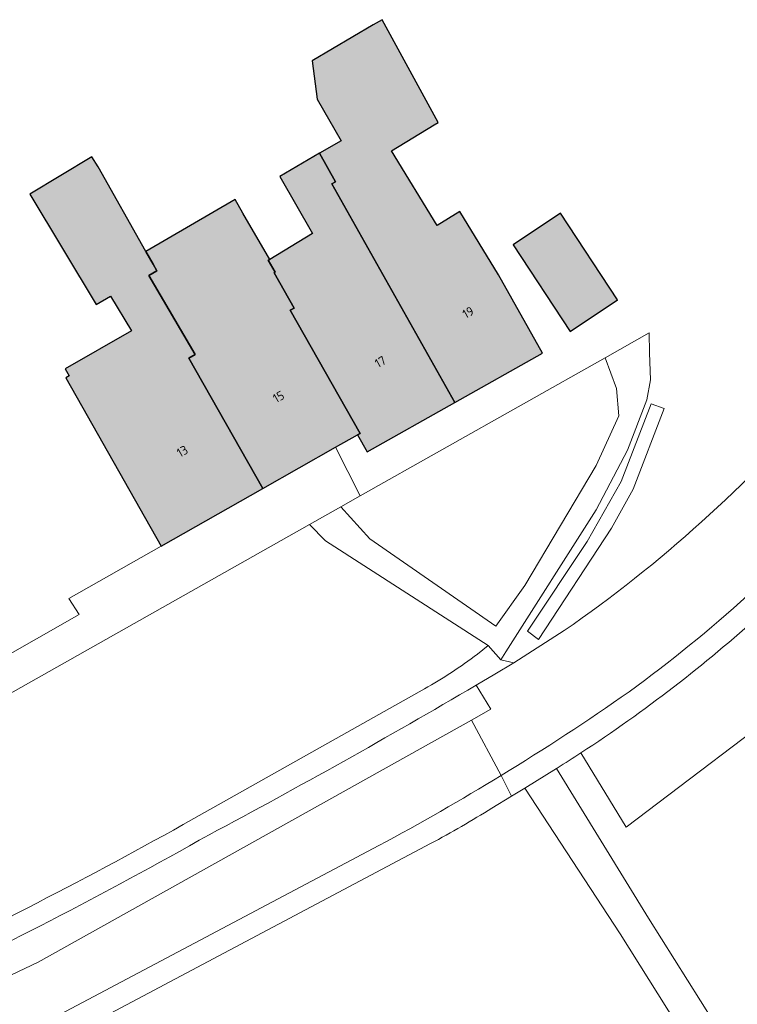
# Model space of a CAD drawing. Header units: metres. Extents: x 195286 to 196278, y 327273 to 327838.
# Tile 12 of 46: x 195481 to 195521, y 327429 to 327483. Entities that reach past the tile are written whole.
import ezdxf
from ezdxf.enums import TextEntityAlignment as Align

# ---------------------------------------------------------------- set-up
doc = ezdxf.new("R2010")
doc.units = ezdxf.units.M
for name, color, linetype, lineweight in [('B-WE-GR-BEPLANTING_CULTUUR_HEESTERS-GV', 253, 'Continuous', 18), ('B-WE-OG-BEBOUWING-GV', 250, 'Continuous', 25), ('B-WE-OG-BEBOUWING-T18', 1, 'Continuous', 25), ('B-WE-OG-TERREIN_BEGROEID-GV', 253, 'Continuous', 9), ('B-WE-OG-TERREIN_ERF-GV', 253, 'Continuous', 9), ('B-WE-VH-OPENVERHARDING_BETONELEMENT-GV', 253, 'Continuous', 9), ('B-WE-VH-OPENVERHARDING_SIERBESTRATING-GV', 253, 'Continuous', 9), ('B-WE-VH-OPENVERHARDING_STRAATBAKSTEEN-GV', 253, 'Continuous', 9), ('B-WE-VH-TEGEL-GV', 253, 'Continuous', 9)]:
    doc.layers.add(name, color=color, linetype=linetype, lineweight=lineweight)
doc.layers.add('B-WE-OG-BEBOUWING-V', color=7, linetype='Continuous', lineweight=5, true_color=0xfff3f2)
doc.styles.add('NLCS-ISO-M200-T18', font='NLCS-ISO.ttf', dxfattribs={"height": 0.36})

msp = doc.modelspace()

# ---------------------------------------------------------------- hatches: boundary and pattern name
at = {"layer": 'B-WE-OG-BEBOUWING-V'}
for points in [[(195500.651, 327483.126), (195497.269, 327481.129), (195497.54, 327479), (195498.884, 327476.685), (195497.676, 327475.984), (195498.565, 327474.405), (195498.358, 327474.288), (195505.194, 327462.143), (195510.068, 327464.887), (195507.616, 327469.244), (195505.476, 327472.75), (195504.21, 327471.978), (195501.678, 327476.127), (195504.042, 327477.569), (195504.269, 327477.693), (195501.156, 327483.405)], [(195488.884, 327454.177), (195494.526, 327457.372), (195490.428, 327464.608), (195490.779, 327464.815), (195488.194, 327469.201), (195488.645, 327469.467), (195488.437, 327469.821), (195488.032, 327470.539), (195485.385, 327475.238), (195485.041, 327475.789), (195481.586, 327473.717), (195485.276, 327467.593), (195486.065, 327468.057), (195487.232, 327466.122), (195483.553, 327464.02), (195483.776, 327463.627), (195483.596, 327463.513)], [(195499.785, 327460.35), (195500.32, 327459.4), (195505.194, 327462.143), (195498.358, 327474.288), (195498.565, 327474.405), (195497.676, 327475.984), (195495.474, 327474.706), (195497.288, 327471.538), (195494.918, 327470.094), (195494.834, 327470.046), (195495.213, 327469.379), (195495.162, 327469.35), (195496.275, 327467.395), (195496.055, 327467.27), (195499.928, 327460.431)], [(195494.526, 327457.372), (195498.574, 327459.664), (195499.785, 327460.35), (195499.928, 327460.431), (195496.055, 327467.27), (195496.275, 327467.395), (195495.162, 327469.35), (195495.213, 327469.379), (195494.834, 327470.046), (195494.918, 327470.094), (195493.424, 327472.669), (195492.991, 327473.416), (195488.032, 327470.539), (195488.437, 327469.821), (195488.645, 327469.467), (195488.194, 327469.201), (195490.779, 327464.815), (195490.428, 327464.608)], [(195508.44, 327470.904), (195511.597, 327466.095), (195514.221, 327467.853), (195511.064, 327472.662)]]:
    msp.add_hatch(color=256, dxfattribs=at).paths.add_polyline_path(points)

# ---------------------------------------------------------------- linework, layer by layer
at = {"layer": 'B-WE-GR-BEPLANTING_CULTUUR_HEESTERS-GV'}
for points in [[(195500.478, 327454.579), (195507.479, 327449.726), (195509.089, 327451.988), (195513.038, 327458.658), (195514.294, 327461.414), (195514.168, 327462.931), (195513.544, 327464.636), (195499.942, 327456.96), (195498.857, 327456.348)], [(195512.548, 327454.425), (195514.437, 327457.762), (195516.098, 327462.082), (195516.812, 327461.808), (195515.091, 327457.331)], [(195512.548, 327454.425), (195509.23, 327449.445), (195509.847, 327448.992), (195513.9, 327455.174), (195515.091, 327457.331)], [(195497.129, 327455.372), (195463.898, 327436.619), (195448.559, 327431.965), (195441.642, 327430.233)]]:
    msp.add_lwpolyline(points, dxfattribs=at)
msp.add_lwpolyline([(195503.511, 327446.244, 0.031295), (195506.445, 327448.17)], format="xyb", dxfattribs=at)
at = {"layer": 'B-WE-OG-BEBOUWING-GV'}
for points in [[(195500.651, 327483.126), (195497.269, 327481.129), (195497.54, 327479), (195498.884, 327476.685), (195497.676, 327475.984), (195498.565, 327474.405), (195498.358, 327474.288), (195505.194, 327462.143), (195510.068, 327464.887), (195507.616, 327469.244), (195505.476, 327472.75), (195504.21, 327471.978), (195501.678, 327476.127), (195504.042, 327477.569), (195504.269, 327477.693), (195501.156, 327483.405)], [(195488.884, 327454.177), (195494.526, 327457.372), (195490.428, 327464.608), (195490.779, 327464.815), (195488.194, 327469.201), (195488.645, 327469.467), (195488.437, 327469.821), (195488.032, 327470.539), (195485.385, 327475.238), (195485.041, 327475.789), (195481.586, 327473.717), (195485.276, 327467.593), (195486.065, 327468.057), (195487.232, 327466.122), (195483.553, 327464.02), (195483.776, 327463.627), (195483.596, 327463.513)], [(195499.785, 327460.35), (195500.32, 327459.4), (195505.194, 327462.143), (195498.358, 327474.288), (195498.565, 327474.405), (195497.676, 327475.984), (195495.474, 327474.706), (195497.288, 327471.538), (195494.918, 327470.094), (195494.834, 327470.046), (195495.213, 327469.379), (195495.162, 327469.35), (195496.275, 327467.395), (195496.055, 327467.27), (195499.928, 327460.431)], [(195494.526, 327457.372), (195498.574, 327459.664), (195499.785, 327460.35), (195499.928, 327460.431), (195496.055, 327467.27), (195496.275, 327467.395), (195495.162, 327469.35), (195495.213, 327469.379), (195494.834, 327470.046), (195494.918, 327470.094), (195493.424, 327472.669), (195492.991, 327473.416), (195488.032, 327470.539), (195488.437, 327469.821), (195488.645, 327469.467), (195488.194, 327469.201), (195490.779, 327464.815), (195490.428, 327464.608)], [(195508.44, 327470.904), (195511.597, 327466.095), (195514.221, 327467.853), (195511.064, 327472.662)]]:
    msp.add_lwpolyline(points, close=True, dxfattribs=at)
at = {"layer": 'B-WE-OG-TERREIN_BEGROEID-GV'}
for points in [[(195539.419, 327437.605), (195524.715, 327446.158), (195514.705, 327438.561)], [(195498.05, 327416.245), (195510.935, 327420.348), (195520.249, 327423.29), (195514.376, 327432.639), (195509.088, 327440.737)]]:
    msp.add_lwpolyline(points, dxfattribs=at)
for points in [[(195512.194, 327442.692, -0.004995), (195510.874, 327441.85)], [(195507.255, 327439.627, -0.017519), (195503.847, 327437.657)]]:
    msp.add_lwpolyline(points, format="xyb", dxfattribs=at)
at = {"layer": 'B-WE-OG-TERREIN_ERF-GV'}
msp.add_lwpolyline([(195508.44, 327470.904), (195511.064, 327472.662), (195514.221, 327467.853), (195511.597, 327466.095)], close=True, dxfattribs=at)
at = {"layer": 'B-WE-VH-OPENVERHARDING_BETONELEMENT-GV'}
for points in [[(195507.74, 327447.859), (195508.03, 327448.308), (195513.041, 327456.193), (195514.79, 327459.502), (195515.851, 327462.297), (195516.051, 327463.405), (195516.011, 327464.898), (195515.981, 327466.011), (195513.544, 327464.636)], [(195500.478, 327454.579), (195498.857, 327456.348), (195497.129, 327455.372), (195498.01, 327454.46), (195507.048, 327448.655)]]:
    msp.add_lwpolyline(points, dxfattribs=at)
at = {"layer": 'B-WE-VH-OPENVERHARDING_SIERBESTRATING-GV'}
for points in [[(195525.686, 327462.464, -0.063223), (195511.273, 327449.479)], [(195507.767, 327441.436, 0.015284), (195514.873, 327446.086)]]:
    msp.add_lwpolyline(points, format="xyb", dxfattribs=at)
for points in [[(195511.273, 327449.479), (195508.467, 327447.685)], [(195507.418, 327447.063), (195506.369, 327446.444), (195507.201, 327445.124)]]:
    msp.add_lwpolyline(points, dxfattribs=at)
at = {"layer": 'B-WE-VH-OPENVERHARDING_STRAATBAKSTEEN-GV'}
for points in [[(195522.182, 327450.389, -0.039557), (195512.194, 327442.692)], [(195506.369, 327446.444, -0.010379), (195491.551, 327438.143)], [(195500.976, 327437.544, 0.014103), (195507.767, 327441.436)]]:
    msp.add_lwpolyline(points, format="xyb", dxfattribs=at)
for points in [[(195482.056, 327431.064), (195506.111, 327444.515), (195507.201, 327445.124)], [(195507.767, 327441.436), (195506.111, 327444.515)], [(195512.194, 327442.692), (195514.705, 327438.561)], [(195482.056, 327431.064), (195467.296, 327424.074), (195466.451, 327426.006)]]:
    msp.add_lwpolyline(points, dxfattribs=at)
at = {"layer": 'B-WE-VH-TEGEL-GV'}
for points in [[(195499.942, 327456.96), (195498.574, 327459.664), (195494.526, 327457.372), (195488.884, 327454.177), (195483.753, 327451.272), (195484.336, 327450.37), (195479.314, 327447.522), (195474.613, 327444.856), (195467.667, 327440.618), (195463.841, 327439.431), (195464.043, 327438.791), (195457.855, 327436.914), (195451.669, 327435.038), (195445.482, 327433.161), (195436.347, 327432.013), (195433.256, 327431.791), (195433.417, 327430.048), (195429.45, 327429.77), (195428.736, 327429.72), (195428.72, 327429.95), (195423.096, 327429.533), (195423.086, 327429.323), (195422.427, 327429.274), (195418.434, 327428.975)], [(195507.048, 327448.655), (195506.445, 327448.17)], [(195507.418, 327447.063), (195508.467, 327447.685), (195507.74, 327447.859), (195507.048, 327448.655)], [(195503.511, 327446.244), (195490.111, 327438.705)], [(195508.342, 327440.285), (195509.088, 327440.737), (195510.845, 327441.832), (195510.874, 327441.85)], [(195521.721, 327424.324), (195515.94, 327433.51), (195510.845, 327441.832)], [(195507.767, 327441.436), (195508.342, 327440.285)], [(195507.255, 327439.627), (195508.342, 327440.285)], [(195500.976, 327437.544), (195468.669, 327420.445), (195464.77, 327416.076), (195463.401, 327414.443)], [(195465.351, 327414.883), (195466.267, 327415.907), (195469.46, 327419.419), (195503.847, 327437.657)]]:
    msp.add_lwpolyline(points, dxfattribs=at)
for points in [[(195527.437, 327457.428, -0.052547), (195514.873, 327446.086)], [(195490.111, 327438.705, -0.016874), (195472.682, 327429.77)], [(195473.712, 327428.9, 0.017431), (195491.551, 327438.143)]]:
    msp.add_lwpolyline(points, format="xyb", dxfattribs=at)

# ---------------------------------------------------------------- texts
at = {"layer": 'B-WE-OG-BEBOUWING-T18', "style": 'NLCS-ISO-M200-T18'}
for s, rotation, p in [('19', 29.3, (195505.932, 327467.149)), ('17', 29.3, (195501.058, 327464.405)), ('15', 29.5, (195495.405, 327462.466)), ('13', 29.5, (195490.061, 327459.44))]:
    msp.add_text(s, height=0.5, rotation=rotation, dxfattribs=at).set_placement(p, align=Align.MIDDLE)

doc.saveas('drawing.dxf')
